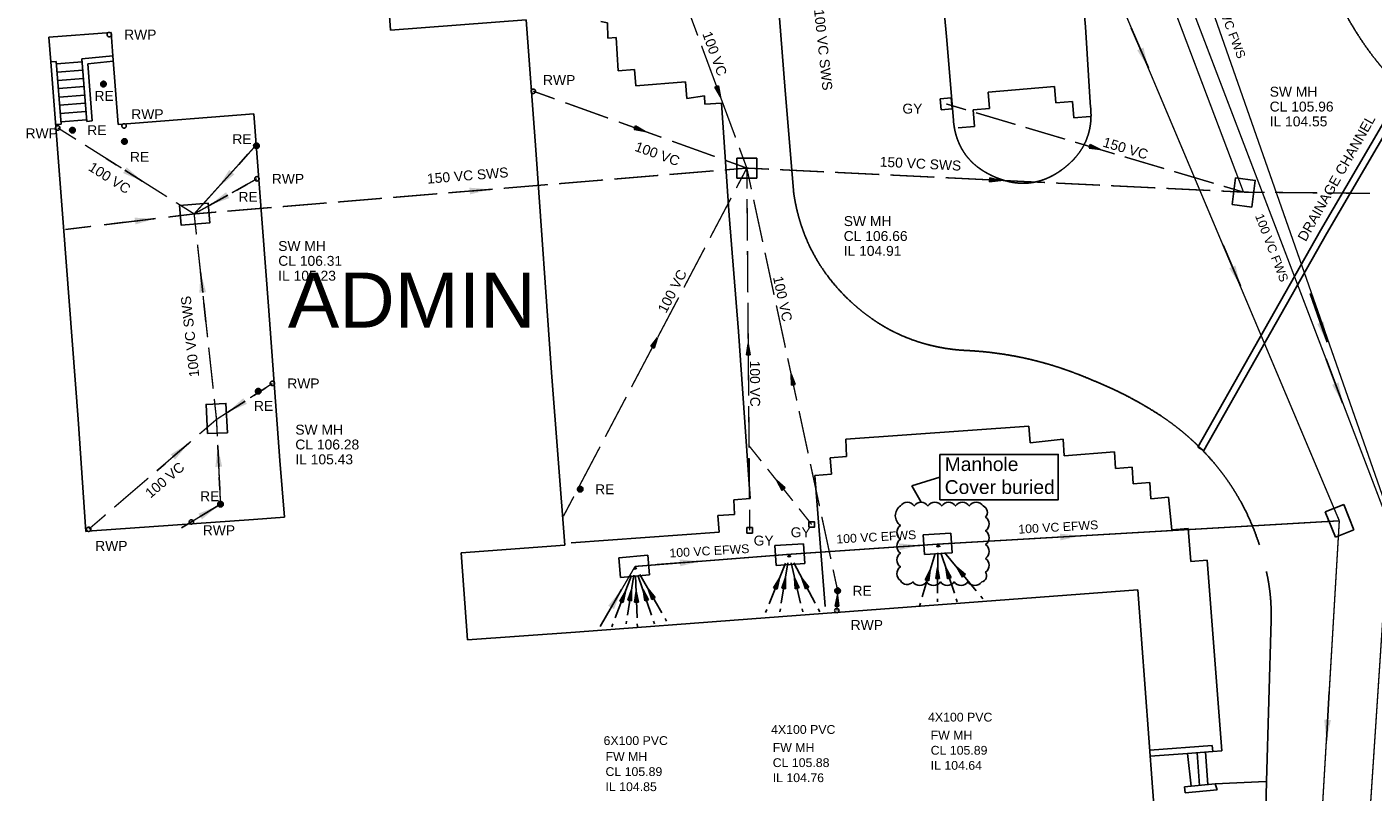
# Model space of a CAD drawing. Extents: x 14683 to 402730, y 286898 to 590920.
# Tile 25 of 39: x 206060 to 254964, y 384194 to 412011. Entities that reach past the tile are written whole.
import ezdxf

# ---------------------------------------------------------------- set-up
doc = ezdxf.new("R2010")
doc.units = 0
doc.header["$LTSCALE"] = 1500
doc.header["$MEASUREMENT"] = 0
for name, pattern in [('01-SITE PLAN$0$ECL-001', [100, 50, 0, 50]), ('CENTRE', [2, 1.25, -0.25, 0.25, -0.25]), ('DASHED', [0.75, 0.5, -0.25]), ('ECL-001', [100, 50, 0, 50]), ('PHANTOM', [2.5, 1.25, -0.25, 0.25, -0.25, 0.25, -0.25])]:
    doc.linetypes.add(name, pattern=pattern)
doc.layers.get('0').update_dxf_attribs({"linetype": 'CONTINUOUS'})
for name, color, linetype in [('01-SITE PLAN$0$_NIBSC_A site plan', 7, 'CONTINUOUS'), ('01-SITE PLAN$0$_NIBSC_S text', 7, 'CONTINUOUS'), ('_NIBSC_PH drainage channel', 210, 'CONTINUOUS'), ('_NIBSC_PH efws', 10, 'CENTRE'), ('_NIBSC_PH efws manholes', 10, 'CONTINUOUS'), ('_NIBSC_PH efws text', 10, 'CONTINUOUS'), ('_NIBSC_PH fws', 80, 'PHANTOM'), ('_NIBSC_PH fws text', 80, 'CONTINUOUS'), ('_NIBSC_PH rev cloud', 12, 'CONTINUOUS'), ('_NIBSC_PH rodding eye', 7, 'CONTINUOUS'), ('_NIBSC_PH rwp svp', 210, 'CONTINUOUS'), ('_NIBSC_PH sws', 160, 'DASHED'), ('_NIBSC_PH sws gulley', 210, 'CONTINUOUS'), ('_NIBSC_PH sws manholes', 160, 'CONTINUOUS'), ('_NIBSC_PH sws text', 160, 'CONTINUOUS'), ('_NIBSC_PH text', 7, 'CONTINUOUS'), ('GULLEY', 7, 'CONTINUOUS'), ('Xref', 7, 'CONTINUOUS')]:
    doc.layers.add(name, color=color, linetype=linetype)
doc.styles.add('01-SITE PLAN$0$Standard', font='arial.ttf')
doc.styles.get("Standard").update_dxf_attribs({"font": 'arial.ttf'})
doc.dimstyles.new('NIBSC 1-200', dxfattribs={"dimscale": 300, "dimtxt": 2.5, "dimasz": 2.5, "dimexe": 1.25, "dimexo": 0.625, "dimtad": 1, "dimdec": 0, "dimdsep": 46, "dimtxsty": 'Standard', "dimcen": 2.5, "dimclrd": 256, "dimclre": 256, "dimadec": 0, "dimazin": 0, "dimtfac": 1, "dimtdec": 0, "dimtmove": 0, "dimatfit": 2, "dimfxl": 1, "dimlwd": -1, "dimlwe": -1, "dimarcsym": 0})

# ---------------------------------------------------------------- blocks, each defined once
blk = doc.blocks.new('ECL-023-9')
at = {"layer": '_NIBSC_PH efws', "color": 1, "linetype": 'Continuous'}
for p, q in [((521738.5013, 200276.4426), (521738.444, 200276.542)), ((521739.4181, 200274.8522), (521738.6159, 200276.2438)), ((521739.59, 200274.554), (521739.5327, 200274.6534))]:
    blk.add_line(p, q, dxfattribs=at)
blk = doc.blocks.new('ECBL96')
at = {"color": 0, "linetype": 'ByBlock'}
for points in [[(-0.17188, -0.5), (0, 0.5), (0.17188, -0.5), (-0.17188, -0.5)], [(0, 0.5), (-0.09375, -0.5), (0, -0.5), (0, 0.5), (0.07813, -0.5)]]:
    blk.add_lwpolyline(points, dxfattribs=at)
blk = doc.blocks.new('ECL-021-10')
at = {"layer": '_NIBSC_PH efws', "color": 1, "xscale": 0.4, "yscale": 0.4, "zscale": 0.4, "rotation": 29.96168}
blk.add_blockref('ECBL96', (521739.017, 200275.548), dxfattribs=at)
blk = doc.blocks.new('ECL-023-11')
at = {"layer": '_NIBSC_PH efws', "color": 1, "linetype": 'Continuous'}
for p, q in [((521738.4017, 200276.4323), (521738.444, 200276.542)), ((521737.7249, 200274.6771), (521738.3171, 200276.2129)), ((521737.598, 200274.348), (521737.6403, 200274.4577))]:
    blk.add_line(p, q, dxfattribs=at)
blk = doc.blocks.new('ECL-021-12')
at = {"layer": '_NIBSC_PH efws', "color": 1, "xscale": 0.4, "yscale": 0.4, "zscale": 0.4, "rotation": 338.91351}
blk.add_blockref('ECBL96', (521738.021, 200275.445), dxfattribs=at)
blk = doc.blocks.new('ECL-023-13')
at = {"layer": '_NIBSC_PH efws', "color": 1, "linetype": 'Continuous'}
for p, q in [((521738.4276, 200276.4375), (521738.444, 200276.542)), ((521738.1652, 200274.7655), (521738.3948, 200276.2285)), ((521738.116, 200274.452), (521738.1324, 200274.5565))]:
    blk.add_line(p, q, dxfattribs=at)
blk = doc.blocks.new('ECL-021-14')
at = {"layer": '_NIBSC_PH efws', "color": 1, "xscale": 0.4, "yscale": 0.4, "zscale": 0.4, "rotation": 351.0808799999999}
blk.add_blockref('ECBL96', (521738.28, 200275.497), dxfattribs=at)
blk = doc.blocks.new('ECL-023-15')
at = {"layer": '_NIBSC_PH efws', "color": 1, "linetype": 'Continuous'}
for p, q in [((521738.4793, 200276.4375), (521738.444, 200276.542)), ((521739.0441, 200274.7655), (521738.5499, 200276.2285)), ((521739.15, 200274.452), (521739.1147, 200274.5565))]:
    blk.add_line(p, q, dxfattribs=at)
blk = doc.blocks.new('ECL-021-16')
at = {"layer": '_NIBSC_PH efws', "color": 1, "xscale": 0.4, "yscale": 0.4, "zscale": 0.4, "rotation": 18.66492}
blk.add_blockref('ECBL96', (521738.797, 200275.497), dxfattribs=at)
blk = doc.blocks.new('ECL-023-17')
at = {"layer": '_NIBSC_PH efws', "color": 1, "linetype": 'Continuous'}
for p, q in [((521738.4483, 200276.4323), (521738.444, 200276.542)), ((521738.5171, 200274.6771), (521738.4569, 200276.2129)), ((521738.53, 200274.348), (521738.5257, 200274.4577))]:
    blk.add_line(p, q, dxfattribs=at)
blk = doc.blocks.new('ECL-021-18')
at = {"layer": '_NIBSC_PH efws', "color": 1, "xscale": 0.4, "yscale": 0.4, "zscale": 0.4, "rotation": 2.24472}
blk.add_blockref('ECBL96', (521738.487, 200275.445), dxfattribs=at)
blk = doc.blocks.new('ECL-023-19')
at = {"layer": '_NIBSC_PH efws', "color": 1, "linetype": 'Continuous'}
for p, q in [((521743.3158, 200275.1834), (521743.9122, 200276.6646)), ((521743.9974, 200276.8762), (521744.04, 200276.982)), ((521743.188, 200274.866), (521743.2306, 200274.9718))]:
    blk.add_line(p, q, dxfattribs=at)
blk = doc.blocks.new('ECL-021-20')
at = {"layer": '_NIBSC_PH efws', "color": 1, "xscale": 0.4, "yscale": 0.4, "zscale": 0.4, "rotation": 338.06799}
blk.add_blockref('ECBL96', (521743.614, 200275.924), dxfattribs=at)
blk = doc.blocks.new('ECL-023-21')
at = {"layer": '_NIBSC_PH efws', "color": 1, "linetype": 'Continuous'}
for p, q in [((521744.0958, 200276.8775), (521744.04, 200276.982)), ((521744.9886, 200275.2055), (521744.2074, 200276.6685)), ((521745.156, 200274.892), (521745.1002, 200274.9965))]:
    blk.add_line(p, q, dxfattribs=at)
blk = doc.blocks.new('ECL-021-22')
at = {"layer": '_NIBSC_PH efws', "color": 1, "xscale": 0.4, "yscale": 0.4, "zscale": 0.4, "rotation": 28.10094}
blk.add_blockref('ECBL96', (521744.598, 200275.937), dxfattribs=at)
blk = doc.blocks.new('ECL-023-23')
at = {"layer": '_NIBSC_PH efws', "color": 1, "linetype": 'Continuous'}
for p, q in [((521743.7561, 200275.2055), (521743.9899, 200276.6685)), ((521744.0233, 200276.8775), (521744.04, 200276.982)), ((521743.706, 200274.892), (521743.7227, 200274.9965))]:
    blk.add_line(p, q, dxfattribs=at)
blk = doc.blocks.new('ECL-021-24')
at = {"layer": '_NIBSC_PH efws', "color": 1, "xscale": 0.4, "yscale": 0.4, "zscale": 0.4, "rotation": 350.92042}
blk.add_blockref('ECBL96', (521743.873, 200275.937), dxfattribs=at)
blk = doc.blocks.new('ECL-023-25')
at = {"layer": '_NIBSC_PH efws', "color": 1, "linetype": 'Continuous'}
for p, q in [((521744.0647, 200276.8775), (521744.04, 200276.982)), ((521744.4599, 200275.2055), (521744.1141, 200276.6685)), ((521744.534, 200274.892), (521744.5093, 200274.9965))]:
    blk.add_line(p, q, dxfattribs=at)
blk = doc.blocks.new('ECL-021-26')
at = {"layer": '_NIBSC_PH efws', "color": 1, "xscale": 0.4, "yscale": 0.4, "zscale": 0.4, "rotation": 13.29857}
blk.add_blockref('ECBL96', (521744.287, 200275.937), dxfattribs=at)
blk = doc.blocks.new('ECL-023-27')
at = {"layer": '_NIBSC_PH efws', "color": 1, "linetype": 'Continuous'}
for p, q in [((521748.8779, 200275.4361), (521749.3441, 200277.0139)), ((521749.4107, 200277.2393), (521749.444, 200277.352)), ((521748.778, 200275.098), (521748.8113, 200275.2107))]:
    blk.add_line(p, q, dxfattribs=at)
blk = doc.blocks.new('ECL-021-28')
at = {"layer": '_NIBSC_PH efws', "color": 1, "xscale": 0.4, "yscale": 0.4, "zscale": 0.4, "rotation": 343.53892}
blk.add_blockref('ECBL96', (521749.111, 200276.225), dxfattribs=at)
blk = doc.blocks.new('ECL-023-29')
at = {"layer": '_NIBSC_PH efws', "color": 1, "linetype": 'Continuous'}
for p, q in [((521749.5259, 200277.2523), (521749.444, 200277.352)), ((521750.8363, 200275.6571), (521749.6897, 200277.0529)), ((521751.082, 200275.358), (521751.0001, 200275.4577))]:
    blk.add_line(p, q, dxfattribs=at)
blk = doc.blocks.new('ECL-021-30')
at = {"layer": '_NIBSC_PH efws', "color": 1, "xscale": 0.4, "yscale": 0.4, "zscale": 0.4, "rotation": 39.40189}
blk.add_blockref('ECBL96', (521750.263, 200276.355), dxfattribs=at)
blk = doc.blocks.new('ECL-023-31')
at = {"layer": '_NIBSC_PH efws', "color": 1, "linetype": 'Continuous'}
for p, q in [((521749.4287, 200275.5687), (521749.4413, 200277.0373)), ((521749.4431, 200277.2471), (521749.444, 200277.352)), ((521749.426, 200275.254), (521749.4269, 200275.3589))]:
    blk.add_line(p, q, dxfattribs=at)
blk = doc.blocks.new('ECL-021-32')
at = {"layer": '_NIBSC_PH efws', "color": 1, "xscale": 0.4, "yscale": 0.4, "zscale": 0.4, "rotation": 359.50844}
blk.add_blockref('ECBL96', (521749.435, 200276.303), dxfattribs=at)
blk = doc.blocks.new('ECL-023-33')
at = {"layer": '_NIBSC_PH efws', "color": 1, "linetype": 'Continuous'}
for p, q in [((521749.4793, 200277.2471), (521749.444, 200277.352)), ((521750.0441, 200275.5687), (521749.5499, 200277.0373)), ((521750.15, 200275.254), (521750.1147, 200275.3589))]:
    blk.add_line(p, q, dxfattribs=at)
blk = doc.blocks.new('ECL-021-34')
at = {"layer": '_NIBSC_PH efws', "color": 1, "xscale": 0.4, "yscale": 0.4, "zscale": 0.4, "rotation": 18.59865}
blk.add_blockref('ECBL96', (521749.797, 200276.303), dxfattribs=at)
blk = doc.blocks.new('ECBL29')
at = {"color": 0, "linetype": 'ByBlock'}
blk.add_lwpolyline([(-0.5, -0.5), (-0.5, 0.5), (0.5, 0.5), (0.5, -0.5), (-0.5, -0.5)], dxfattribs=at)
blk = doc.blocks.new('ECBL18')
at = {"color": 0, "linetype": 'ByBlock'}
for points in [[(-0.5, -0.03125), (-0.5, 0.03125), (-0.48438, 0.125), (-0.45313, 0.21875), (-0.40625, 0.29688), (-0.35938, 0.35938), (-0.29688, 0.40625), (-0.21875, 0.45313), (-0.125, 0.48438), (-0.03125, 0.5), (0.03125, 0.5), (0.125, 0.48438), (0.21875, 0.45313), (0.29688, 0.40625), (0.35938, 0.35938), (0.40625, 0.29688), (0.45313, 0.21875), (0.48438, 0.125), (0.5, 0.03125), (0.5, -0.03125), (0.48438, -0.125), (0.45313, -0.21875), (0.40625, -0.29688), (0.35938, -0.35938), (0.29688, -0.40625), (0.21875, -0.45313), (0.125, -0.48438), (0.03125, -0.5), (-0.03125, -0.5), (-0.125, -0.48438), (-0.21875, -0.45313), (-0.29688, -0.40625), (-0.35938, -0.35938), (-0.40625, -0.29688), (-0.45313, -0.21875), (-0.48438, -0.125), (-0.5, -0.04688)], [(-0.4375, 0.07813), (0.42188, 0.07813)], [(-0.40625, 0.1875), (0.40625, 0.1875)], [(-0.32813, 0.29688), (0.32813, 0.29688)], [(-0.23438, 0.39063), (0.23438, 0.39063)], [(-0.45313, -0.01563), (0.4375, -0.01563)], [(-0.4375, -0.10938), (0.42188, -0.10938)], [(-0.40625, -0.21875), (0.40625, -0.21875)], [(-0.32813, -0.3125), (0.32813, -0.3125)], [(-0.23438, -0.42188), (0.17188, -0.42188)]]:
    blk.add_lwpolyline(points, dxfattribs=at)
blk = doc.blocks.new('ECBL2')
at = {"color": 0, "linetype": 'ByBlock'}
blk.add_lwpolyline([(-0.5, -0.03125), (-0.5, 0.03125), (-0.48438, 0.125), (-0.45313, 0.21875), (-0.40625, 0.29688), (-0.35938, 0.35938), (-0.29688, 0.40625), (-0.21875, 0.45313), (-0.125, 0.48438), (-0.03125, 0.5), (0.03125, 0.5), (0.125, 0.48438), (0.21875, 0.45313), (0.29688, 0.40625), (0.35938, 0.35938), (0.40625, 0.29688), (0.45313, 0.21875), (0.48438, 0.125), (0.5, 0.03125), (0.5, -0.03125), (0.48438, -0.125), (0.45313, -0.21875), (0.40625, -0.29688), (0.35938, -0.35938), (0.29688, -0.40625), (0.21875, -0.45313), (0.125, -0.48438), (0.03125, -0.5), (-0.03125, -0.5), (-0.125, -0.48438), (-0.21875, -0.45313), (-0.29688, -0.40625), (-0.35938, -0.35938), (-0.40625, -0.29688), (-0.45313, -0.21875), (-0.48438, -0.125), (-0.5, -0.04688)], dxfattribs=at)
blk = doc.blocks.new('01-SITE PLAN')
at = {"layer": '01-SITE PLAN$0$_NIBSC_A site plan'}
blk.add_line((792056, 143840), (791074, 156590), dxfattribs=at)
at = {"layer": '01-SITE PLAN$0$_NIBSC_A site plan', "linetype": '01-SITE PLAN$0$ECL-001'}
for points in [[(805894, 112008), (805402, 118520), (804864, 125696), (790846, 124638), (784440, 124154), (780514, 123874), (780280, 127036), (784050, 127314), (783570, 133586), (782992, 141688), (782644, 146406), (777716, 146042), (777548, 148336)], [(784282, 127398), (789658, 127792), (789614, 128390), (790212, 128434), (790190, 128968), (790788, 129010), (790354, 135086), (790020, 139302), (789740, 143386), (789140, 143346), (789120, 143646), (788484, 143554), (788436, 144152), (786630, 144010), (786582, 144608), (785984, 144560), (785910, 145766), (785610, 145740), (785598, 146304), (785360, 146352)], [(765308, 145784), (765374, 144880), (765838, 138888), (766370, 131896), (766646, 127816), (766876, 127832), (772742, 128250), (773868, 128332), (773702, 130398), (773284, 136002), (772758, 142992), (767824, 142608), (767630, 145104), (767564, 145952), (765308, 145784)], [(765374, 144880), (765574, 144894), (765750, 142622), (765550, 142608)], [(765580, 144814), (766514, 144886)], [(767630, 145104), (766506, 144992), (766682, 142720), (766880, 142736), (766720, 144808), (767644, 144906)], [(765602, 144512), (766538, 144584)], [(765626, 144208), (766560, 144280)], [(765650, 143914), (766584, 143986)], [(798340, 142488), (798938, 142540), (798886, 143138), (799484, 143188), (799434, 143786), (801840, 143990), (801890, 143392), (802488, 143444), (802540, 142846), (803138, 142896)], [(765674, 143604), (766608, 143676)], [(765696, 143306), (766630, 143378)], [(765720, 143002), (766654, 143074)], [(765744, 142702), (766678, 142774)], [(793510, 125086), (793136, 129848), (793734, 129894), (793686, 130492), (794284, 130540), (794260, 131168), (800908, 131638), (800950, 131040), (802150, 131166), (802194, 130568), (804014, 130702), (804058, 130104), (804656, 130148), (804700, 129550), (805298, 129594), (805342, 128996), (805976, 129060), (806098, 127874), (806696, 127920), (806788, 126724), (807386, 126770), (807914, 119834), (807586, 119810)], [(805318, 119640), (806676, 119742), (807586, 119810), (807570, 120028), (805304, 119860)], [(806676, 119742), (806800, 118550)], [(807022, 119768), (807110, 118580)], [(807326, 119790), (807414, 118610)], [(806582, 118308), (806562, 118526), (807674, 118636), (807748, 118422), (806582, 118308)], [(807674, 118636), (809520, 118720)]]:
    blk.add_lwpolyline(points, dxfattribs=at)
for points in [[(802662, 149830), (802964, 146152), (803130, 143408, -0.0496), (803163, 142821, -0.05789), (803077, 142284, -0.04563), (802935, 141913, -0.04462), (802727, 141570, -0.05403), (802347, 141155, -0.02335), (802112, 140966, -0.05122), (801628, 140678, -0.05836), (801133, 140515, -0.04485), (800754, 140472, -0.05692), (800240, 140519, -0.06005), (799582, 140740, -0.04818), (799111, 141014, -0.05568), (798734, 141353, -0.05875), (798451, 141759, -0.05575), (798262, 142229, -0.04829), (798166, 142766), (797912, 145802), (797632, 149092, 0.00664)], [(809282, 127322, 0.04801), (808617, 128874, 0.0491), (807674, 130257, 0.0236), (807098, 130884, 0.04842), (805709, 132014, 0.04587), (803471, 133206, 0.0079), (802760, 133500, 0.04606), (800509, 134164, 0.03747), (798600, 134394, -0.05137), (797220, 134610, -0.04529), (796157, 134996, -0.04472), (795174, 135569, -0.03346), (794444, 136162, -0.05147), (793510, 137220, -0.04531), (792932, 138205, -0.04468), (792537, 139285, -0.03339), (792352, 140216), (792056, 143840, -0.03339)], [(809440, 114656), (809536, 118720), (809708, 124586, 0.03187), (809680, 125472, 0.03187), (809538, 126356, 0.03187)]]:
    blk.add_lwpolyline(points, format="xyb", dxfattribs=at)
at = {"layer": '01-SITE PLAN$0$_NIBSC_A site plan'}
for points in [[(812773, 150224, 0.15278), (815470, 145093, 0.183347), (821355, 142659, -2.911806)], [(812896, 150247, 0.152729), (815557, 145183, 0.18695), (821484, 142781, 0.183298)]]:
    blk.add_lwpolyline(points, format="xyb", dxfattribs=at)
at = {"layer": '01-SITE PLAN$0$_NIBSC_A site plan', "linetype": '01-SITE PLAN$0$ECL-001'}
for centre, radius, start, end in [((822284, 151933), 11205, 201.0627, 212.039), ((822830, 152258), 11840, 211.9698, 217.2447), ((820911, 150779), 9417, 217.1468, 228.2329)]:
    blk.add_arc(centre, radius, start, end, dxfattribs=at)
at = {"layer": '01-SITE PLAN$0$_NIBSC_A site plan', "style": '01-SITE PLAN$0$Standard', "flags": 3}
blk.add_attdef('ISI_MICROGDS_OBJECT_NAME', (687240, 149030), '', height=0.05, rotation=4.169, dxfattribs=at)
at = {"layer": '01-SITE PLAN$0$_NIBSC_S text', "insert": (773990, 137226), "char_height": 2000, "width": 8798.25, "attachment_point": 1, "style": '01-SITE PLAN$0$Standard'}
blk.add_mtext('{\\Fhelv|c0;ADMIN}', dxfattribs=at)

msp = doc.modelspace()

# ---------------------------------------------------------------- linework, layer by layer
at = {"layer": '_NIBSC_PH drainage channel', "color": 1, "linetype": 'ECL-001'}
msp.add_lwpolyline([(256031, 409212), (253275, 404488), (250883, 400268), (248811, 396614), (248593, 396738), (250665, 400392), (253059, 404614), (255815, 409338), (256031, 409212)], dxfattribs=at)
at = {"layer": '_NIBSC_PH efws', "const_width": 50}
for points in [[(240508, 425426), (253737, 394056)], [(253683, 394191), (253737, 394056)], [(228153, 392398), (233749, 392838), (239153, 393208), (253737, 394056)], [(251697, 366356), (252903, 379894), (253737, 394056)], [(253245, 385701), (253229, 385417)]]:
    msp.add_lwpolyline(points, dxfattribs=at)
at = {"layer": '_NIBSC_PH efws', "ltscale": 0.5, "const_width": 50}
msp.add_lwpolyline([(228153, 392398), (226883, 390219)], dxfattribs=at)
at = {"layer": '_NIBSC_PH efws manholes', "linetype": 'ECL-001'}
for points in [[(253597, 393462), (253229, 394384), (253897, 394650), (254265, 393728), (253597, 393462)], [(233227, 393156), (234271, 393224), (234317, 392504), (233273, 392436), (233227, 393156)], [(239673, 392888), (238663, 392828), (238619, 393546), (239629, 393606), (239673, 392888)], [(228683, 392096), (227629, 391998), (227563, 392714), (228615, 392812), (228683, 392096)]]:
    msp.add_lwpolyline(points, dxfattribs=at)
at = {"layer": '_NIBSC_PH fws', "const_width": 50}
for points in [[(246141, 421144), (255548, 394276)], [(246410, 417868), (255477, 394112)], [(255547, 393992), (253694, 365910)]]:
    msp.add_lwpolyline(points, dxfattribs=at)
at = {"layer": '_NIBSC_PH rev cloud'}
for p, q in [((238204, 395332), (239229, 395646)), ((238544, 394729), (238204, 395332))]:
    msp.add_line(p, q, dxfattribs=at)
msp.add_lwpolyline([(239229, 396468), (243528, 396468), (243528, 394824), (239229, 394824)], close=True, dxfattribs=at)
msp.add_lwpolyline([(237794, 394599, -0.520567), (238294, 394599, -0.520567), (238794, 394599, -0.520567), (239294, 394599, -0.520567), (239794, 394599, -0.520567), (240294, 394599, -0.520567), (240794, 394599, -0.520567), (240888, 394192, -0.520567), (240888, 393692, -0.520567), (240888, 393192, -0.520567), (240888, 392692, -0.520567), (240888, 392192, -0.520567), (240745, 391835, -0.520567), (240245, 391835, -0.520567), (239745, 391835, -0.520567), (239245, 391835, -0.520567), (238745, 391835, -0.520567), (238245, 391835, -0.520567), (237794, 391884, -0.520567), (237794, 392384, -0.520567), (237794, 392884, -0.520567), (237794, 393384, -0.520567), (237794, 393884, -0.520567)], format="xyb", close=True, dxfattribs=at)
at = {"layer": '_NIBSC_PH sws', "const_width": 50}
for points in [[(244481, 421260), (250257, 406004)], [(230155, 412436), (230430, 411695)], [(230567, 411325), (231116, 409843)], [(224455, 409674), (225231, 409395)], [(231253, 409472), (231802, 407990)], [(225619, 409255), (227171, 408696)], [(239457, 409212), (240177, 408998)], [(240537, 408891), (241977, 408464)], [(207181, 408340), (207842, 407923)], [(227559, 408556), (229110, 407997)], [(242337, 408357), (243777, 407929)], [(229498, 407857), (231050, 407298)], [(208172, 407715), (209493, 406881)], [(231939, 407619), (232213, 406878)], [(244137, 407822), (245577, 407394)], [(231410, 406812), (232213, 406878)], [(231438, 407158), (232213, 406878)], [(231833, 406155), (232213, 406878)], [(232378, 406110), (232213, 406878)], [(232219, 406126), (232213, 406878)], [(232213, 406878), (233015, 406839)], [(245937, 407287), (247377, 406860)], [(209824, 406672), (211145, 405838)], [(214417, 406490), (213505, 405979)], [(225387, 406312), (226993, 406445)], [(227395, 406478), (229001, 406612)], [(229403, 406645), (231009, 406778)], [(233416, 406820), (235020, 406742)], [(235421, 406723), (237025, 406645)], [(237426, 406626), (239030, 406548)], [(239431, 406529), (241035, 406451)], [(241436, 406432), (243040, 406354)], [(247737, 406753), (249177, 406325)], [(219364, 405812), (220970, 405945)], [(221371, 405979), (222978, 406112)], [(223379, 406145), (224985, 406279)], [(243441, 406334), (245045, 406257)], [(245446, 406237), (247050, 406160)], [(247451, 406140), (249055, 406063)], [(249456, 406043), (250257, 406004)], [(249537, 406218), (250257, 406004)], [(250257, 406004), (251023, 405997)], [(251406, 405993), (252937, 405978)], [(253319, 405974), (254850, 405959)], [(211475, 405629), (212135, 405212)], [(213048, 405723), (212135, 405212)], [(213340, 405312), (214946, 405446)], [(215348, 405479), (216954, 405612)], [(217356, 405645), (218962, 405779)], [(230880, 404346), (231642, 405793)], [(232234, 404245), (232222, 405750)], [(232791, 404190), (232461, 405726)], [(208861, 404816), (210732, 405042)], [(211200, 405099), (212135, 405212)], [(212135, 405212), (212939, 405279)], [(212217, 404465), (212135, 405212)], [(207457, 404646), (208393, 404759)], [(212420, 402598), (212257, 404092)], [(229928, 402537), (230690, 403984)], [(232249, 402364), (232237, 403868)], [(233203, 402269), (232873, 403805)], [(212623, 400730), (212460, 402224)], [(228976, 400728), (229738, 402175)], [(232264, 400482), (232252, 401987)], [(233616, 400349), (233286, 401885)], [(212826, 398863), (212663, 400357)], [(228023, 398919), (228785, 400366)], [(232279, 398601), (232267, 400106)], [(234028, 398428), (233698, 399964)], [(214979, 399050), (214167, 398527)], [(227071, 397110), (227833, 398558)], [(212947, 397742), (212866, 398489)], [(213760, 398265), (212947, 397742)], [(232294, 396720), (232282, 398225)], [(212328, 397210), (212947, 397742)], [(212977, 397126), (212947, 397742)], [(234441, 396508), (234111, 398044)], [(210780, 395878), (212019, 396943)], [(213050, 395585), (212991, 396818)], [(226119, 395302), (226881, 396749)], [(232736, 396228), (232277, 396804)], [(232309, 394839), (232297, 396344)], [(234853, 394587), (234523, 396123)], [(209232, 394547), (210471, 395612)], [(233882, 394787), (232965, 395940)], [(213093, 394660), (213064, 395277)], [(212669, 394403), (213093, 394660)], [(225547, 394216), (225928, 394940)], [(208303, 393748), (208923, 394281)], [(212033, 394016), (212457, 394274)], [(232317, 393710), (232312, 394463)], [(234569, 393922), (234111, 394499)], [(235266, 392667), (234936, 394203)], [(235513, 391514), (235348, 392282)], [(235483, 390796), (235513, 391514)]]:
    msp.add_lwpolyline(points, dxfattribs=at)
at = {"layer": '_NIBSC_PH sws manholes', "linetype": 'DASHED', "const_width": 50}
msp.add_lwpolyline([(214335, 407655), (212135, 405212)], dxfattribs=at)
at = {"layer": '_NIBSC_PH sws manholes', "linetype": 'Continuous'}
msp.add_lwpolyline([(231853, 406518), (231853, 407238), (232573, 407238), (232573, 406518), (231853, 406518)], dxfattribs=at)
at = {"layer": '_NIBSC_PH sws manholes'}
for points in [[(249845, 405552), (249971, 406524), (250685, 406432), (250559, 405460), (249845, 405552)], [(211607, 405518), (212643, 405608), (212705, 404890), (211669, 404800), (211607, 405518)], [(212623, 397224), (212569, 398288), (213289, 398324), (213343, 397260), (212623, 397224)]]:
    msp.add_lwpolyline(points, dxfattribs=at)

# ---------------------------------------------------------------- block references
at = {"layer": '_NIBSC_PH efws', "xscale": 1000, "yscale": 1000, "zscale": 1000}
for name in ['ECL-023-27', 'ECL-023-31', 'ECL-023-29', 'ECL-023-33', 'ECL-023-19', 'ECL-023-23', 'ECL-023-21', 'ECL-023-25', 'ECL-023-11', 'ECL-023-13', 'ECL-023-9', 'ECL-023-15', 'ECL-023-17', 'ECL-021-28', 'ECL-021-32', 'ECL-021-34', 'ECL-021-30', 'ECL-021-20', 'ECL-021-24', 'ECL-021-26', 'ECL-021-22', 'ECL-021-12', 'ECL-021-14', 'ECL-021-18', 'ECL-021-16', 'ECL-021-10']:
    msp.add_blockref(name, (-521510291, -199884144), dxfattribs=at)
at = {"layer": '_NIBSC_PH rodding eye', "xscale": 200, "yscale": 200, "zscale": 200}
for p in [(208839, 409934), (207711, 408256), (209601, 407846), (214395, 407688), (214465, 398766), (226161, 395204), (213093, 394660), (235513, 391514)]:
    msp.add_blockref('ECBL18', p, dxfattribs=at)
at = {"layer": '_NIBSC_PH rwp svp', "xscale": 160, "yscale": 160, "zscale": 160}
for p in [(209051, 411732), (209051, 411732), (224455, 409672), (207181, 408338), (207181, 408338), (209589, 408410), (209589, 408410), (214417, 406488), (214979, 399050), (208303, 393748), (212033, 394014), (235483, 390796)]:
    msp.add_blockref('ECBL2', p, dxfattribs=at)
at = {"layer": '_NIBSC_PH sws'}
for p, xscale, yscale, zscale, rotation in [((231184, 409657), 399.9999999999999, 399.9999999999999, 399.9999999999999, 200.31844), ((228334, 408276), 400.0000000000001, 400.0000000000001, 400.0000000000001, 250.18073), ((244857, 407608), 400, 400, 400, 253.45663), ((241235, 406441), 399.9999999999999, 399.9999999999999, 399.9999999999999, 267.22692), ((228880, 400547), 400.0000000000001, 400.0000000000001, 400.0000000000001, 332.23512), ((232265, 400294), 400.0000000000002, 400.0000000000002, 400.0000000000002, 0.4525100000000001), ((233863, 399196), 400, 400, 400, 12.12226), ((233423, 395363), 400.0000000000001, 400.0000000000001, 400.0000000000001, 38.49457), ((235498, 391155), 400.0000000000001, 400.0000000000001, 400.0000000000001, 357.6074199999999), ((235498, 391155), 10, 10, 10, 357.6074199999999)]:
    msp.add_blockref('ECBL96', p, dxfattribs=dict(at, xscale=xscale, yscale=yscale, zscale=zscale, rotation=rotation))
at = {"layer": '_NIBSC_PH sws gulley', "xscale": 400.0000000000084, "yscale": 400.0000000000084, "zscale": 400.0000000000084, "rotation": 4.954274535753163}
msp.add_blockref('ECBL29', (239457, 409212), dxfattribs=at)
at = {"layer": '_NIBSC_PH sws gulley', "xscale": 200, "yscale": 200, "zscale": 200}
for p in [(232317, 393708), (234569, 393920)]:
    msp.add_blockref('ECBL29', p, dxfattribs=at)
at = {"layer": 'GULLEY', "color": 5, "xscale": 200, "yscale": 200, "zscale": 200}
for p in [(232317, 393708), (234569, 393920)]:
    msp.add_blockref('ECBL29', p, dxfattribs=at)
at = {"layer": 'Xref'}
msp.add_blockref('01-SITE PLAN', (-558449, 265856), dxfattribs=at)

# ---------------------------------------------------------------- texts
at = {"layer": '_NIBSC_PH efws text'}
for p in [(235474, 393228), (242086, 393587), (229411, 392722)]:
    msp.add_text('100 VC EFWS', height=320, rotation=3.3006, dxfattribs=at).set_placement(p)
for s, p in [('4X100 PVC', (238797, 386759)), ('4X100 PVC', (233095, 386310)), ('FW MH', (238892, 386103)), ('6X100 PVC', (227009, 385906)), ('FW MH', (233153, 385653)), ('CL 105.89', (238892, 385554)), ('FW MH', (227079, 385327)), ('CL 105.88', (233153, 385104)), ('CL 105.89', (227079, 384778)), ('IL 104.76', (233153, 384556)), ('IL 104.64', (238892, 385006)), ('IL 104.85', (227079, 384230))]:
    msp.add_text(s, height=320, dxfattribs=at).set_placement(p)
at = {"layer": '_NIBSC_PH fws text'}
for p in [(249121, 413264), (250672, 405143)]:
    msp.add_text('100 VC FWS', height=320, rotation=290.8623, dxfattribs=at).set_placement(p)
at = {"layer": '_NIBSC_PH rev cloud', "insert": (239402, 396366), "char_height": 500, "attachment_point": 1}
msp.add_mtext_dynamic_manual_height_columns('Manhole Cover buried', width=4456.41, gutter_width=1.6, heights=[0], dxfattribs=at)
at = {"layer": '_NIBSC_PH rodding eye'}
for p in [(208514, 409323), (208251, 408076), (213523, 407751), (209803, 407107), (213745, 405653), (214307, 398052), (226701, 395022), (212351, 394770), (236053, 391334)]:
    msp.add_text('RE', height=360, dxfattribs=at).set_placement(p)
at = {"layer": '_NIBSC_PH rwp svp'}
for p in [(209591, 411552), (224809, 409901), (209851, 408659), (206010, 407962), (214957, 406308), (215519, 398870), (212448, 393534), (208540, 392964), (235986, 390089)]:
    msp.add_text('RWP', height=360, dxfattribs=at).set_placement(p)
at = {"layer": '_NIBSC_PH sws gulley'}
for p in [(237865, 408860), (233807, 393460), (232460, 393158)]:
    msp.add_text('GY', height=360, dxfattribs=at).set_placement(p)
at = {"layer": '_NIBSC_PH sws text'}
for s, rotation, p in [('100 VC SWS', 276.12, (234653, 412633)), ('100 VC', 290.16, (230588, 411765)), ('150 VC', 343.44, (245119, 407666)), ('DRAINAGE CHANNEL', 60.48, (252517, 404182)), ('100 VC', 340.2, (228113, 407514)), ('100 VC', 327.6, (208261, 406821)), ('150 VC SWS', 357.12, (237034, 406933)), ('150 VC SWS', 4.68, (220611, 406310)), ('100 VC', 62.64, (229279, 401578)), ('100 VC', 282.24, (233161, 402910)), ('100 VC SWS', 96.12, (212322, 399301)), ('100 VC', 270.36, (232326, 399877)), ('100 VC', 40.68, (210549, 394859))]:
    msp.add_text(s, height=360, rotation=rotation, dxfattribs=at).set_placement(p)
for s, p in [('SW MH', (251208, 409475)), ('CL 105.96', (251208, 408935)), ('IL 104.55', (251208, 408395)), ('SW MH', (235734, 404771)), ('CL 106.66', (235732, 404229)), ('SW MH', (215189, 403866)), ('IL 104.91', (235734, 403689)), ('CL 106.31', (215191, 403326)), ('IL 105.23', (215189, 402786)), ('SW MH', (215811, 397190)), ('CL 106.28', (215811, 396650)), ('IL 105.43', (215811, 396110))]:
    msp.add_text(s, height=360, dxfattribs=at).set_placement(p)
at = {"layer": '_NIBSC_PH text'}
msp.add_text('DRAINAGE CHANNEL', height=360, rotation=60.48, dxfattribs=at).set_placement((252517, 404182))
at = {"layer": 'GULLEY', "color": 5}
for p in [(233807, 393460), (232460, 393158)]:
    msp.add_text('GY', height=360, dxfattribs=at).set_placement(p)

# ---------------------------------------------------------------- leaders
at = {"layer": '_NIBSC_PH efws'}
for points in [[(246804, 410521), (246179, 411979)], [(250146, 402597), (249513, 404074)], [(238498, 393163), (236993, 393060)], [(244345, 393510), (242652, 393412)], [(230532, 392585), (228961, 392462)], [(227661, 391554), (226883, 390219)], [(253267, 386070), (253372, 387854)]]:
    msp.add_leader(points, dimstyle='NIBSC 1-200', override={"dimgap": 0.625, "dimtad": 0}, dxfattribs=at)
at = {"layer": '_NIBSC_PH fws'}
for points in [[(253301, 400547), (252603, 402524)], [(253858, 398340), (253257, 399927)]]:
    msp.add_leader(points, dimstyle='NIBSC 1-200', override={"dimgap": 0.625, "dimtad": 0}, dxfattribs=at)
at = {"layer": '_NIBSC_PH sws'}
for points in [[(213001, 406173), (214086, 407379)], [(210252, 406401), (208941, 407229)], [(212699, 405528), (214054, 406287)], [(222892, 406105), (221371, 405979)], [(210732, 405042), (209133, 404849)], [(212365, 403102), (212562, 401292)], [(213354, 398004), (214737, 398894)], [(211929, 396866), (210780, 395878)], [(212993, 396771), (213068, 395195)], [(212996, 394601), (211675, 393799)]]:
    msp.add_leader(points, dimstyle='NIBSC 1-200', override={"dimgap": 0.625, "dimtad": 0}, dxfattribs=at)

doc.saveas('drawing.dxf')
